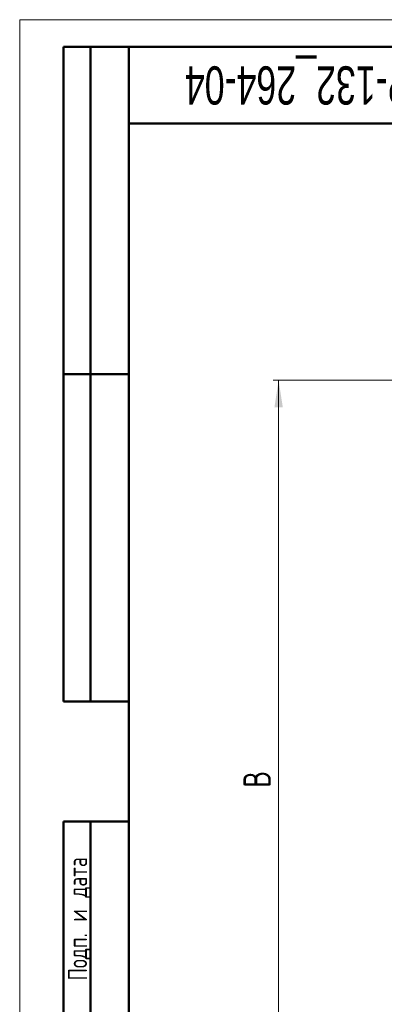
# Model space of a CAD drawing. Header units: millimetres. Extents: x 0 to 420, y 0 to 297.
# Tile 2 of 12: x 0 to 67, y 117 to 297. Entities that reach past the tile are written whole.
import ezdxf

# ---------------------------------------------------------------- set-up
doc = ezdxf.new("R2010")
doc.units = ezdxf.units.MM
doc.styles.add('SLDTEXTSTYLE0', font='TXT', dxfattribs={"width": 0.7, "bigfont": 'bigfont'})
doc.styles.add('SLDTEXTSTYLE1', font='TXT', dxfattribs={"width": 0.7})
doc.dimstyles.new('SLDDIMSTYLE0', dxfattribs={"dimtxt": 5, "dimasz": 5, "dimexe": 0, "dimexo": 0.0625, "dimgap": 1.25, "dimtad": 2, "dimdec": 1, "dimlfac": 4, "dimrnd": 1e-09, "dimzin": 12, "dimdsep": 46, "dimtxsty": 'SLDTEXTSTYLE1', "dimsah": 1, "dimcen": 0.09, "dimadec": 0, "dimazin": 3, "dimtfac": 1, "dimtdec": 3, "dimtofl": 0, "dimtmove": 0, "dimatfit": 3, "dimfxl": 0, "dimfrac": 2, "dimtolj": 1, "dimtzin": 12, "dimarcsym": 0})

# ---------------------------------------------------------------- blocks, each defined once
blk = doc.blocks.new('_D')
at = {"color": 7, "linetype": 'Continuous', "lineweight": 0}
for p, q in [((78.16, 230.93), (46.45, 230.93)), ((47.45, 230.93), (47.45, 84.68)), ((78.66, 84.68), (46.45, 84.68))]:
    blk.add_line(p, q, dxfattribs=at)
at = {"color": 7, "linetype": 'Continuous', "lineweight": 18}
for points in [[(47.45, 230.93), (46.68, 225.93), (48.22, 225.93)], [(47.45, 84.68), (48.22, 89.68), (46.68, 89.68)]]:
    blk.add_solid(points, dxfattribs=at)
at = {"color": 7, "linetype": 'Continuous', "lineweight": 18, "insert": (41, 156.2), "char_height": 5, "attachment_point": 1, "rotation": 90, "style": 'SLDTEXTSTYLE0'}
blk.add_mtext('В', dxfattribs=at)

msp = doc.modelspace()

# ---------------------------------------------------------------- linework, layer by layer
at = {"color": 7, "linetype": 'Continuous', "lineweight": 18}
for q in [(420, 297), (0, 0)]:
    msp.add_line((0, 297), q, dxfattribs=at)
at = {"color": 7, "linetype": 'Continuous', "lineweight": 50}
for p, q in [((8, 172), (8, 292)), ((20, 292), (8, 292)), ((8, 172), (8, 292)), ((13, 172), (13, 292)), ((13, 172), (13, 292)), ((20, 292), (20, 5)), ((415, 292), (20, 292)), ((20, 292), (20, 5)), ((20, 278), (90, 278)), ((8, 232), (20, 232)), ((8, 172), (20, 172)), ((8, 5), (8, 150)), ((8, 150), (20, 150)), ((13, 5), (13, 150))]:
    msp.add_line(p, q, dxfattribs=at)
at = {"color": 7, "linetype": 'Continuous', "lineweight": 25}
msp.add_line((20, 232), (8, 232), dxfattribs=at)

# ---------------------------------------------------------------- texts
at = {"color": 7, "linetype": 'Continuous', "lineweight": 0, "attachment_point": 2}
for s, insert, char_height, rotation, style in [('SBIP-132_264-04', (56.31, 281.449), 7, 180, 'SLDTEXTSTYLE1'), ('Подп. и дата', (8.861, 132.176), 3.5, 90, 'SLDTEXTSTYLE0')]:
    msp.add_mtext(s, dxfattribs=dict(at, insert=insert, char_height=char_height, rotation=rotation, style=style))

# ---------------------------------------------------------------- dimensions: what is measured, and where the dimension line sits
at = {"color": 7, "linetype": 'Continuous', "lineweight": 18}
dim = msp.add_linear_dim(base=(47.447, 84.681), p1=(78.168, 230.931), p2=(78.668, 84.681), angle=90, text='В', dimstyle='SLDDIMSTYLE0', dxfattribs=at)
dim.commit()
dim.dimension.update_dxf_attribs({"geometry": '_D', "text_midpoint": (47.447, 157.806), "dimtype": 160})

doc.saveas('drawing.dxf')
